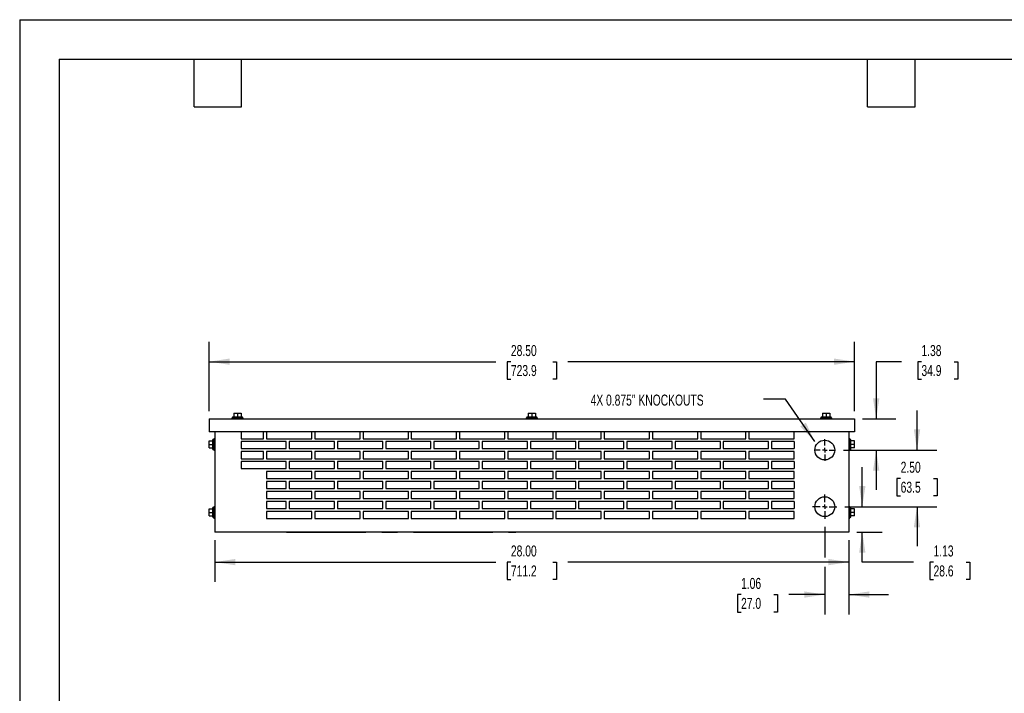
# Model space of a CAD drawing. Header units: inches. Extents: x 0 to 77, y 0 to 59.5.
# Tile 2 of 10: x 0 to 43.5, y 29.8 to 59.5. Entities that reach past the tile are written whole.
import ezdxf

# ---------------------------------------------------------------- set-up
doc = ezdxf.new("R2010")
doc.units = ezdxf.units.IN
doc.header["$LTSCALE"] = 7
doc.header["$MEASUREMENT"] = 0
doc.linetypes.add('CENTERX2', pattern=[0.8, 0.5, -0.1, 0.1, -0.1])
doc.layers.add('CENTER', color=40, linetype='CENTERX2')
doc.layers.add('DIMENSIONS', color=140, linetype='Continuous', lineweight=25)
doc.layers.add('TEXT', color=140, linetype='Continuous', lineweight=25)
doc.styles.add('SLDTEXTSTYLE0', font='TXT', dxfattribs={"width": 0.7})
doc.dimstyles.new('SLDDIMSTYLE0', dxfattribs={"dimtxt": 0.486111, "dimasz": 0.91, "dimexe": 0, "dimexo": 0.0625, "dimgap": 0.121528, "dimtad": 0, "dimtih": 1, "dimtoh": 1, "dimrnd": 1e-09, "dimzin": 4, "dimdsep": 46, "dimtxsty": 'SLDTEXTSTYLE0', "dimsah": 1, "dimcen": 0.09, "dimadec": 0, "dimazin": 1, "dimtfac": 1, "dimtofl": 0, "dimtmove": 0, "dimatfit": 3, "dimfxl": 0, "dimfrac": 2, "dimtolj": 1, "dimtzin": 12, "dimarcsym": 0})
doc.dimstyles.new('SLDDIMSTYLE1', dxfattribs={"dimtxt": 0.486111, "dimasz": 0.91, "dimexe": 0, "dimexo": 0.0625, "dimgap": 0.121528, "dimtad": 0, "dimtih": 1, "dimtoh": 1, "dimrnd": 1e-09, "dimzin": 4, "dimdsep": 46, "dimtxsty": 'SLDTEXTSTYLE0', "dimsah": 1, "dimcen": 0.09, "dimadec": 0, "dimazin": 1, "dimtfac": 1, "dimtmove": 0, "dimatfit": 0, "dimfxl": 0, "dimfrac": 2, "dimtolj": 1, "dimtzin": 12, "dimarcsym": 0})
doc.dimstyles.new('SLDDIMSTYLE2', dxfattribs={"dimtxt": 0.486111, "dimasz": 0.91, "dimexe": 0, "dimexo": 0.0625, "dimgap": 0.121528, "dimtad": 0, "dimtih": 1, "dimtoh": 1, "dimrnd": 1e-09, "dimzin": 12, "dimdsep": 46, "dimtxsty": 'SLDTEXTSTYLE0', "dimsah": 1, "dimcen": 0.09, "dimadec": 0, "dimazin": 3, "dimtfac": 1, "dimtmove": 0, "dimatfit": 0, "dimfxl": 0, "dimfrac": 2, "dimtolj": 1, "dimtzin": 12, "dimarcsym": 0})
doc.dimstyles.new('SLDDIMSTYLE3', dxfattribs={"dimtxt": 0.18, "dimasz": 0.91, "dimexe": 0, "dimexo": 0.0625, "dimgap": 0, "dimtad": 0, "dimtih": 1, "dimtoh": 1, "dimdec": 0, "dimrnd": 1e-09, "dimzin": 0, "dimdsep": 46, "dimtxsty": 'Standard', "dimsah": 1, "dimcen": 0.09, "dimadec": 0, "dimazin": 0, "dimtfac": 0.91, "dimtdec": 0, "dimtofl": 0, "dimtmove": 0, "dimatfit": 3, "dimfxl": 0, "dimfrac": 2, "dimtolj": 1, "dimtzin": 0, "dimarcsym": 0})

# ---------------------------------------------------------------- blocks, each defined once
blk = doc.blocks.new('_D')
at = {"layer": 'DIMENSIONS'}
for p, q in [((8.369, 42.218), (8.369, 45.272)), ((36.869, 42.218), (36.869, 45.272)), ((8.369, 44.397), (21.035, 44.397)), ((21.694, 44.396), (21.531, 44.396)), ((21.531, 44.396), (21.531, 43.623)), ((23.543, 44.396), (23.706, 44.396)), ((23.706, 44.396), (23.706, 43.623)), ((36.869, 44.397), (24.202, 44.397)), ((21.531, 43.623), (21.694, 43.623)), ((23.706, 43.623), (23.543, 43.623))]:
    blk.add_line(p, q, dxfattribs=at)
for points in [[(8.369, 44.397), (9.279, 44.257), (9.279, 44.537)], [(36.869, 44.397), (35.959, 44.537), (35.959, 44.257)]]:
    blk.add_solid(points, dxfattribs=at)
at = {"layer": 'DIMENSIONS', "char_height": 0.4861, "attachment_point": 1, "style": 'SLDTEXTSTYLE0'}
for s, insert in [('28.50', (21.694, 45.131)), ('723.9', (21.694, 44.249))]:
    blk.add_mtext(s, dxfattribs=dict(at, insert=insert))
blk = doc.blocks.new('_D_1')
at = {"layer": 'DIMENSIONS'}
for p, q in [((8.619, 36.518), (8.619, 34.67)), ((36.619, 36.518), (36.619, 34.67)), ((8.619, 35.545), (21.035, 35.545)), ((21.694, 35.544), (21.531, 35.544)), ((21.531, 35.544), (21.531, 34.771)), ((23.543, 35.544), (23.706, 35.544)), ((23.706, 35.544), (23.706, 34.771)), ((36.619, 35.545), (24.202, 35.545)), ((21.531, 34.771), (21.694, 34.771)), ((23.706, 34.771), (23.543, 34.771))]:
    blk.add_line(p, q, dxfattribs=at)
for points in [[(8.619, 35.545), (9.529, 35.405), (9.529, 35.685)], [(36.619, 35.545), (35.709, 35.685), (35.709, 35.405)]]:
    blk.add_solid(points, dxfattribs=at)
at = {"layer": 'DIMENSIONS', "char_height": 0.4861, "attachment_point": 1, "style": 'SLDTEXTSTYLE0'}
for s, insert in [('28.00', (21.694, 36.28)), ('711.2', (21.694, 35.398))]:
    blk.add_mtext(s, dxfattribs=dict(at, insert=insert))
blk = doc.blocks.new('_D_2')
at = {"layer": 'DIMENSIONS'}
for p, q in [((39.629, 40.493), (39.629, 42.243)), ((36.381, 40.493), (40.504, 40.493)), ((38.907, 39.242), (38.743, 39.242)), ((38.743, 39.242), (38.743, 38.469)), ((40.351, 39.242), (40.515, 39.242)), ((40.515, 39.242), (40.515, 38.469)), ((38.743, 38.469), (38.907, 38.469)), ((40.515, 38.469), (40.351, 38.469)), ((36.444, 37.993), (40.504, 37.993)), ((39.629, 37.993), (39.629, 36.243))]:
    blk.add_line(p, q, dxfattribs=at)
for points in [[(39.629, 40.493), (39.769, 41.403), (39.489, 41.403)], [(39.629, 37.993), (39.489, 37.083), (39.769, 37.083)]]:
    blk.add_solid(points, dxfattribs=at)
at = {"layer": 'DIMENSIONS', "char_height": 0.4861, "attachment_point": 1, "style": 'SLDTEXTSTYLE0'}
for s, insert in [('2.50', (38.907, 39.978)), ('63.5', (38.907, 39.096))]:
    blk.add_mtext(s, dxfattribs=dict(at, insert=insert))
blk = doc.blocks.new('_D_3')
at = {"layer": 'DIMENSIONS'}
for p, q in [((38.947, 44.397), (37.826, 44.397)), ((37.826, 44.397), (37.826, 41.868)), ((39.824, 44.396), (39.661, 44.396)), ((39.661, 44.396), (39.661, 43.623)), ((41.269, 44.396), (41.432, 44.396)), ((41.432, 44.396), (41.432, 43.623)), ((39.661, 43.623), (39.824, 43.623)), ((41.432, 43.623), (41.269, 43.623)), ((37.219, 41.868), (38.701, 41.868)), ((36.381, 40.493), (38.701, 40.493)), ((37.826, 40.493), (37.826, 38.743))]:
    blk.add_line(p, q, dxfattribs=at)
for points in [[(37.826, 41.868), (37.966, 42.778), (37.686, 42.778)], [(37.826, 40.493), (37.686, 39.583), (37.966, 39.583)]]:
    blk.add_solid(points, dxfattribs=at)
at = {"layer": 'DIMENSIONS', "char_height": 0.4861, "attachment_point": 1, "style": 'SLDTEXTSTYLE0'}
for s, insert in [('1.38', (39.824, 45.131)), ('34.9', (39.824, 44.249))]:
    blk.add_mtext(s, dxfattribs=dict(at, insert=insert))
blk = doc.blocks.new('_D_4')
at = {"layer": 'DIMENSIONS'}
for p, q in [((35.556, 37.106), (35.556, 35.755)), ((36.619, 36.518), (36.619, 33.237)), ((35.556, 35.335), (35.556, 33.237)), ((31.859, 34.111), (31.695, 34.111)), ((31.695, 34.111), (31.695, 33.338)), ((33.304, 34.111), (33.467, 34.111)), ((33.467, 34.111), (33.467, 33.338)), ((35.556, 34.112), (33.963, 34.112)), ((36.619, 34.112), (38.369, 34.112)), ((31.695, 33.338), (31.859, 33.338)), ((33.467, 33.338), (33.304, 33.338))]:
    blk.add_line(p, q, dxfattribs=at)
for points in [[(35.556, 34.112), (34.646, 34.252), (34.646, 33.972)], [(36.619, 34.112), (37.529, 33.972), (37.529, 34.252)]]:
    blk.add_solid(points, dxfattribs=at)
at = {"layer": 'DIMENSIONS', "char_height": 0.4861, "attachment_point": 1, "style": 'SLDTEXTSTYLE0'}
for s, insert in [('1.06', (31.859, 34.847)), ('27.0', (31.859, 33.965))]:
    blk.add_mtext(s, dxfattribs=dict(at, insert=insert))
blk = doc.blocks.new('_D_5')
at = {"layer": 'DIMENSIONS'}
for p, q in [((37.212, 37.993), (37.212, 39.743)), ((36.444, 37.993), (38.087, 37.993)), ((36.969, 36.868), (38.087, 36.868)), ((37.212, 35.545), (37.212, 36.868)), ((39.481, 35.545), (37.212, 35.545)), ((40.358, 35.544), (40.195, 35.544)), ((40.195, 35.544), (40.195, 34.771)), ((41.803, 35.544), (41.966, 35.544)), ((41.966, 35.544), (41.966, 34.771)), ((40.195, 34.771), (40.358, 34.771)), ((41.966, 34.771), (41.803, 34.771))]:
    blk.add_line(p, q, dxfattribs=at)
for points in [[(37.212, 37.993), (37.352, 38.903), (37.072, 38.903)], [(37.212, 36.868), (37.072, 35.958), (37.352, 35.958)]]:
    blk.add_solid(points, dxfattribs=at)
at = {"layer": 'DIMENSIONS', "char_height": 0.4861, "attachment_point": 1, "style": 'SLDTEXTSTYLE0'}
for s, insert in [('1.13', (40.358, 36.28)), ('28.6', (40.358, 35.398))]:
    blk.add_mtext(s, dxfattribs=dict(at, insert=insert))
blk = doc.blocks.new('SW_CENTERMARKSYMBOL_0')
at = {"layer": 'CENTER', "color": 0}
for p, q in [((0, 0.2), (0, 0.475)), ((-0.2, 0), (-0.475, 0)), ((0, 0), (-0.1, 0)), ((0, 0), (0, 0.1)), ((0, 0), (0, -0.1)), ((0, 0), (0.1, 0)), ((0.2, 0), (0.475, 0)), ((0, -0.2), (0, -0.475))]:
    blk.add_line(p, q, dxfattribs=at)
blk = doc.blocks.new('SW_CENTERMARKSYMBOL_1')
at = {"layer": 'CENTER', "color": 0}
for p, q in [((0, 0.2), (0, 0.5375)), ((-0.2, 0), (-0.5375, 0)), ((0, 0), (-0.1, 0)), ((0, 0), (0, 0.1)), ((0, 0), (0, -0.1)), ((0, 0), (0.1, 0)), ((0.2, 0), (0.5375, 0)), ((0, -0.2), (0, -0.5375))]:
    blk.add_line(p, q, dxfattribs=at)

msp = doc.modelspace()

# ---------------------------------------------------------------- linework, layer by layer
at = {"color": 7, "linetype": 'Continuous'}
for q in [(0.001, 0.001), (77.001, 59.501)]:
    msp.add_line((0.001, 59.501), q, dxfattribs=at)
for p, q in [((8.369, 41.868), (8.369, 41.306)), ((8.369, 41.868), (36.869, 41.868)), ((9.369, 41.918), (9.369, 41.868)), ((9.369, 41.918), (9.619, 41.918)), ((9.4, 41.955), (9.4, 41.918)), ((9.4, 41.955), (9.619, 41.955)), ((9.462, 42.123), (9.462, 41.955)), ((9.462, 42.123), (9.619, 42.123)), ((9.619, 42.123), (9.619, 41.955)), ((9.619, 42.123), (9.775, 42.123)), ((9.619, 41.955), (9.837, 41.955)), ((9.619, 41.918), (9.869, 41.918)), ((9.775, 42.123), (9.775, 41.955)), ((9.837, 41.918), (9.837, 41.955)), ((9.869, 41.868), (9.869, 41.918)), ((22.369, 41.918), (22.369, 41.868)), ((22.369, 41.918), (22.619, 41.918)), ((22.4, 41.955), (22.4, 41.918)), ((22.4, 41.955), (22.619, 41.955)), ((22.462, 42.123), (22.462, 41.955)), ((22.462, 42.123), (22.619, 42.123)), ((22.619, 42.123), (22.619, 41.955)), ((22.619, 42.123), (22.775, 42.123)), ((22.619, 41.955), (22.837, 41.955)), ((22.619, 41.918), (22.869, 41.918)), ((22.775, 42.123), (22.775, 41.955)), ((22.837, 41.918), (22.837, 41.955)), ((22.869, 41.868), (22.869, 41.918)), ((35.369, 41.918), (35.369, 41.868)), ((35.369, 41.918), (35.619, 41.918)), ((35.4, 41.955), (35.4, 41.918)), ((35.4, 41.955), (35.619, 41.955)), ((35.462, 42.123), (35.462, 41.955)), ((35.462, 42.123), (35.619, 42.123)), ((35.619, 42.123), (35.619, 41.955)), ((35.619, 42.123), (35.775, 42.123)), ((35.619, 41.955), (35.837, 41.955)), ((35.619, 41.918), (35.869, 41.918)), ((35.775, 42.123), (35.775, 41.955)), ((35.837, 41.918), (35.837, 41.955)), ((35.869, 41.868), (35.869, 41.918)), ((36.869, 41.868), (36.869, 41.306)), ((8.364, 40.899), (8.532, 40.899)), ((8.364, 40.743), (8.364, 40.899)), ((36.869, 41.306), (8.369, 41.306)), ((8.569, 40.962), (8.532, 40.962)), ((8.532, 40.743), (8.532, 40.962)), ((8.619, 40.993), (8.569, 40.993)), ((8.569, 40.743), (8.569, 40.993)), ((8.619, 41.306), (8.619, 36.868)), ((9.775, 41.306), (9.775, 40.993)), ((9.775, 40.993), (10.775, 40.993)), ((10.775, 40.993), (10.775, 41.306)), ((10.905, 41.306), (10.905, 40.993)), ((10.905, 40.993), (12.905, 40.993)), ((12.905, 40.993), (12.905, 41.306)), ((13.035, 41.306), (13.035, 40.993)), ((13.035, 40.993), (15.035, 40.993)), ((15.035, 40.993), (15.035, 41.306)), ((15.165, 41.306), (15.165, 40.993)), ((15.165, 40.993), (17.165, 40.993)), ((17.165, 40.993), (17.165, 41.306)), ((17.295, 41.306), (17.295, 40.993)), ((17.295, 40.993), (19.295, 40.993)), ((19.295, 40.993), (19.295, 41.306)), ((19.425, 41.306), (19.425, 40.993)), ((19.425, 40.993), (21.425, 40.993)), ((21.425, 40.993), (21.425, 41.306)), ((21.555, 41.306), (21.555, 40.993)), ((21.555, 40.993), (23.555, 40.993)), ((23.555, 40.993), (23.555, 41.306)), ((23.685, 41.306), (23.685, 40.993)), ((23.685, 40.993), (25.685, 40.993)), ((25.685, 40.993), (25.685, 41.306)), ((25.815, 41.306), (25.815, 40.993)), ((25.815, 40.993), (27.815, 40.993)), ((27.815, 40.993), (27.815, 41.306)), ((27.945, 41.306), (27.945, 40.993)), ((27.945, 40.993), (29.945, 40.993)), ((29.945, 40.993), (29.945, 41.306)), ((30.075, 41.306), (30.075, 40.993)), ((30.075, 40.993), (32.075, 40.993)), ((32.075, 40.993), (32.075, 41.306)), ((32.205, 41.306), (32.205, 40.993)), ((32.205, 40.993), (34.205, 40.993)), ((34.205, 40.993), (34.205, 41.306)), ((36.619, 41.306), (36.619, 36.868)), ((36.669, 40.993), (36.619, 40.993)), ((36.669, 40.743), (36.669, 40.993)), ((36.706, 40.962), (36.669, 40.962)), ((36.706, 40.743), (36.706, 40.962)), ((36.873, 40.899), (36.706, 40.899)), ((36.873, 40.743), (36.873, 40.899)), ((8.364, 40.743), (8.532, 40.743)), ((8.364, 40.587), (8.364, 40.743)), ((8.364, 40.587), (8.532, 40.587)), ((8.532, 40.524), (8.532, 40.743)), ((8.532, 40.524), (8.569, 40.524)), ((8.569, 40.493), (8.569, 40.743)), ((8.569, 40.493), (8.619, 40.493)), ((11.775, 40.868), (9.775, 40.868)), ((9.775, 40.868), (9.775, 40.556)), ((9.775, 40.556), (11.775, 40.556)), ((11.775, 40.556), (11.775, 40.868)), ((11.905, 40.868), (11.905, 40.556)), ((13.905, 40.868), (11.905, 40.868)), ((11.905, 40.556), (13.905, 40.556)), ((13.905, 40.556), (13.905, 40.868)), ((14.035, 40.868), (14.035, 40.556)), ((16.035, 40.868), (14.035, 40.868)), ((14.035, 40.556), (16.035, 40.556)), ((16.035, 40.556), (16.035, 40.868)), ((16.165, 40.868), (16.165, 40.556)), ((18.165, 40.868), (16.165, 40.868)), ((16.165, 40.556), (18.165, 40.556)), ((18.165, 40.556), (18.165, 40.868)), ((18.295, 40.868), (18.295, 40.556)), ((20.295, 40.868), (18.295, 40.868)), ((18.295, 40.556), (20.295, 40.556)), ((20.295, 40.556), (20.295, 40.868)), ((20.425, 40.868), (20.425, 40.556)), ((22.425, 40.868), (20.425, 40.868)), ((20.425, 40.556), (22.425, 40.556)), ((22.425, 40.556), (22.425, 40.868)), ((22.555, 40.868), (22.555, 40.556)), ((24.555, 40.868), (22.555, 40.868)), ((22.555, 40.556), (24.555, 40.556)), ((24.555, 40.556), (24.555, 40.868)), ((24.685, 40.868), (24.685, 40.556)), ((26.685, 40.868), (24.685, 40.868)), ((24.685, 40.556), (26.685, 40.556)), ((26.685, 40.556), (26.685, 40.868)), ((26.815, 40.868), (26.815, 40.556)), ((28.815, 40.868), (26.815, 40.868)), ((26.815, 40.556), (28.815, 40.556)), ((28.815, 40.556), (28.815, 40.868)), ((28.945, 40.868), (28.945, 40.556)), ((30.945, 40.868), (28.945, 40.868)), ((28.945, 40.556), (30.945, 40.556)), ((30.945, 40.556), (30.945, 40.868)), ((31.075, 40.868), (31.075, 40.556)), ((33.075, 40.868), (31.075, 40.868)), ((31.075, 40.556), (33.075, 40.556)), ((33.075, 40.556), (33.075, 40.868)), ((33.205, 40.868), (33.205, 40.556)), ((34.205, 40.868), (33.205, 40.868)), ((33.205, 40.556), (34.205, 40.556)), ((34.205, 40.868), (34.205, 40.556)), ((36.619, 40.493), (36.669, 40.493)), ((36.669, 40.493), (36.669, 40.743)), ((36.669, 40.524), (36.706, 40.524)), ((36.706, 40.524), (36.706, 40.743)), ((36.873, 40.743), (36.706, 40.743)), ((36.873, 40.587), (36.706, 40.587)), ((36.873, 40.587), (36.873, 40.743)), ((10.775, 40.426), (9.775, 40.426)), ((9.775, 40.426), (9.775, 40.113)), ((9.775, 40.113), (10.775, 40.113)), ((10.775, 40.113), (10.775, 40.426)), ((10.905, 40.426), (10.905, 40.113)), ((12.905, 40.426), (10.905, 40.426)), ((10.905, 40.113), (12.905, 40.113)), ((12.905, 40.113), (12.905, 40.426)), ((13.035, 40.426), (13.035, 40.113)), ((15.035, 40.426), (13.035, 40.426)), ((13.035, 40.113), (15.035, 40.113)), ((15.035, 40.113), (15.035, 40.426)), ((15.165, 40.426), (15.165, 40.113)), ((17.165, 40.426), (15.165, 40.426)), ((15.165, 40.113), (17.165, 40.113)), ((17.165, 40.113), (17.165, 40.426)), ((17.295, 40.426), (17.295, 40.113)), ((19.295, 40.426), (17.295, 40.426)), ((17.295, 40.113), (19.295, 40.113)), ((19.295, 40.113), (19.295, 40.426)), ((19.425, 40.426), (19.425, 40.113)), ((21.425, 40.426), (19.425, 40.426)), ((19.425, 40.113), (21.425, 40.113)), ((21.425, 40.113), (21.425, 40.426)), ((21.555, 40.426), (21.555, 40.113)), ((23.555, 40.426), (21.555, 40.426)), ((21.555, 40.113), (23.555, 40.113)), ((23.555, 40.113), (23.555, 40.426)), ((23.685, 40.426), (23.685, 40.113)), ((25.685, 40.426), (23.685, 40.426)), ((23.685, 40.113), (25.685, 40.113)), ((25.685, 40.113), (25.685, 40.426)), ((25.815, 40.426), (25.815, 40.113)), ((27.815, 40.426), (25.815, 40.426)), ((25.815, 40.113), (27.815, 40.113)), ((27.815, 40.113), (27.815, 40.426)), ((27.945, 40.426), (27.945, 40.113)), ((29.945, 40.426), (27.945, 40.426)), ((27.945, 40.113), (29.945, 40.113)), ((29.945, 40.113), (29.945, 40.426)), ((30.075, 40.426), (30.075, 40.113)), ((32.075, 40.426), (30.075, 40.426)), ((30.075, 40.113), (32.075, 40.113)), ((32.075, 40.113), (32.075, 40.426)), ((32.205, 40.426), (32.205, 40.113)), ((34.205, 40.426), (32.205, 40.426)), ((32.205, 40.113), (34.205, 40.113)), ((34.205, 40.113), (34.205, 40.426)), ((11.775, 39.988), (9.775, 39.988)), ((9.775, 39.988), (9.775, 39.676)), ((9.775, 39.676), (11.775, 39.676)), ((11.775, 39.676), (11.775, 39.988)), ((11.905, 39.988), (11.905, 39.676)), ((13.905, 39.988), (11.905, 39.988)), ((11.905, 39.676), (13.905, 39.676)), ((13.905, 39.676), (13.905, 39.988)), ((14.035, 39.988), (14.035, 39.676)), ((16.035, 39.988), (14.035, 39.988)), ((14.035, 39.676), (16.035, 39.676)), ((16.035, 39.676), (16.035, 39.988)), ((16.165, 39.988), (16.165, 39.676)), ((18.165, 39.988), (16.165, 39.988)), ((16.165, 39.676), (18.165, 39.676)), ((18.165, 39.676), (18.165, 39.988)), ((18.295, 39.988), (18.295, 39.676)), ((20.295, 39.988), (18.295, 39.988)), ((18.295, 39.676), (20.295, 39.676)), ((20.295, 39.676), (20.295, 39.988)), ((20.425, 39.988), (20.425, 39.676)), ((22.425, 39.988), (20.425, 39.988)), ((20.425, 39.676), (22.425, 39.676)), ((22.425, 39.676), (22.425, 39.988)), ((24.555, 39.988), (22.555, 39.988)), ((22.555, 39.988), (22.555, 39.676)), ((22.555, 39.676), (24.555, 39.676)), ((24.555, 39.676), (24.555, 39.988)), ((26.685, 39.988), (24.685, 39.988)), ((24.685, 39.988), (24.685, 39.676)), ((24.685, 39.676), (26.685, 39.676)), ((26.685, 39.676), (26.685, 39.988)), ((26.815, 39.988), (26.815, 39.676)), ((28.815, 39.988), (26.815, 39.988)), ((26.815, 39.676), (28.815, 39.676)), ((28.815, 39.676), (28.815, 39.988)), ((28.945, 39.988), (28.945, 39.676)), ((30.945, 39.988), (28.945, 39.988)), ((28.945, 39.676), (30.945, 39.676)), ((30.945, 39.676), (30.945, 39.988)), ((31.075, 39.988), (31.075, 39.676)), ((33.075, 39.988), (31.075, 39.988)), ((31.075, 39.676), (33.075, 39.676)), ((33.075, 39.676), (33.075, 39.988)), ((34.205, 39.988), (33.205, 39.988)), ((33.205, 39.988), (33.205, 39.676)), ((33.205, 39.676), (34.205, 39.676)), ((34.205, 39.988), (34.205, 39.676)), ((12.905, 39.546), (10.905, 39.546)), ((10.905, 39.546), (10.905, 39.233)), ((10.905, 39.233), (12.905, 39.233)), ((12.905, 39.233), (12.905, 39.546)), ((13.035, 39.546), (13.035, 39.233)), ((15.035, 39.546), (13.035, 39.546)), ((13.035, 39.233), (15.035, 39.233)), ((15.035, 39.233), (15.035, 39.546)), ((15.165, 39.546), (15.165, 39.233)), ((17.165, 39.546), (15.165, 39.546)), ((15.165, 39.233), (17.165, 39.233)), ((17.165, 39.233), (17.165, 39.546)), ((17.295, 39.546), (17.295, 39.233)), ((19.295, 39.546), (17.295, 39.546)), ((17.295, 39.233), (19.295, 39.233)), ((19.295, 39.233), (19.295, 39.546)), ((19.425, 39.546), (19.425, 39.233)), ((21.425, 39.546), (19.425, 39.546)), ((19.425, 39.233), (21.425, 39.233)), ((21.425, 39.233), (21.425, 39.546)), ((21.555, 39.546), (21.555, 39.233)), ((23.555, 39.546), (21.555, 39.546)), ((21.555, 39.233), (23.555, 39.233)), ((23.555, 39.233), (23.555, 39.546)), ((25.685, 39.546), (23.685, 39.546)), ((23.685, 39.546), (23.685, 39.233)), ((23.685, 39.233), (25.685, 39.233)), ((25.685, 39.233), (25.685, 39.546)), ((25.815, 39.546), (25.815, 39.233)), ((27.815, 39.546), (25.815, 39.546)), ((25.815, 39.233), (27.815, 39.233)), ((27.815, 39.233), (27.815, 39.546)), ((27.945, 39.546), (27.945, 39.233)), ((29.945, 39.546), (27.945, 39.546)), ((27.945, 39.233), (29.945, 39.233)), ((29.945, 39.233), (29.945, 39.546)), ((30.075, 39.546), (30.075, 39.233)), ((32.075, 39.546), (30.075, 39.546)), ((30.075, 39.233), (32.075, 39.233)), ((32.075, 39.233), (32.075, 39.546)), ((32.205, 39.546), (32.205, 39.233)), ((34.205, 39.546), (32.205, 39.546)), ((32.205, 39.233), (34.205, 39.233)), ((34.205, 39.233), (34.205, 39.546)), ((11.775, 39.108), (10.905, 39.108)), ((10.905, 39.108), (10.905, 38.796)), ((10.905, 38.796), (11.775, 38.796)), ((11.775, 38.796), (11.775, 39.108)), ((11.905, 39.108), (11.905, 38.796)), ((13.905, 39.108), (11.905, 39.108)), ((11.905, 38.796), (13.905, 38.796)), ((13.905, 38.796), (13.905, 39.108)), ((14.035, 39.108), (14.035, 38.796)), ((16.035, 39.108), (14.035, 39.108)), ((14.035, 38.796), (16.035, 38.796)), ((16.035, 38.796), (16.035, 39.108)), ((16.165, 39.108), (16.165, 38.796)), ((18.165, 39.108), (16.165, 39.108)), ((16.165, 38.796), (18.165, 38.796)), ((18.165, 38.796), (18.165, 39.108)), ((18.295, 39.108), (18.295, 38.796)), ((20.295, 39.108), (18.295, 39.108)), ((18.295, 38.796), (20.295, 38.796)), ((20.295, 38.796), (20.295, 39.108)), ((20.425, 39.108), (20.425, 38.796)), ((22.425, 39.108), (20.425, 39.108)), ((20.425, 38.796), (22.425, 38.796)), ((22.425, 38.796), (22.425, 39.108)), ((22.555, 39.108), (22.555, 38.796)), ((24.555, 39.108), (22.555, 39.108)), ((22.555, 38.796), (24.555, 38.796)), ((24.555, 38.796), (24.555, 39.108)), ((24.685, 39.108), (24.685, 38.796)), ((26.685, 39.108), (24.685, 39.108)), ((24.685, 38.796), (26.685, 38.796)), ((26.685, 38.796), (26.685, 39.108)), ((26.815, 39.108), (26.815, 38.796)), ((28.815, 39.108), (26.815, 39.108)), ((26.815, 38.796), (28.815, 38.796)), ((28.815, 38.796), (28.815, 39.108)), ((28.945, 39.108), (28.945, 38.796)), ((30.945, 39.108), (28.945, 39.108)), ((28.945, 38.796), (30.945, 38.796)), ((30.945, 38.796), (30.945, 39.108)), ((31.075, 39.108), (31.075, 38.796)), ((33.075, 39.108), (31.075, 39.108)), ((31.075, 38.796), (33.075, 38.796)), ((33.075, 38.796), (33.075, 39.108)), ((33.205, 39.108), (33.205, 38.796)), ((34.205, 39.108), (33.205, 39.108)), ((33.205, 38.796), (34.205, 38.796)), ((34.205, 39.108), (34.205, 38.796)), ((12.905, 38.666), (10.905, 38.666)), ((10.905, 38.666), (10.905, 38.353)), ((10.905, 38.353), (12.905, 38.353)), ((12.905, 38.353), (12.905, 38.666)), ((13.035, 38.666), (13.035, 38.353)), ((15.035, 38.666), (13.035, 38.666)), ((13.035, 38.353), (15.035, 38.353)), ((15.035, 38.353), (15.035, 38.666)), ((15.165, 38.666), (15.165, 38.353)), ((17.165, 38.666), (15.165, 38.666)), ((15.165, 38.353), (17.165, 38.353)), ((17.165, 38.353), (17.165, 38.666)), ((17.295, 38.666), (17.295, 38.353)), ((19.295, 38.666), (17.295, 38.666)), ((17.295, 38.353), (19.295, 38.353)), ((19.295, 38.353), (19.295, 38.666)), ((19.425, 38.666), (19.425, 38.353)), ((21.425, 38.666), (19.425, 38.666)), ((19.425, 38.353), (21.425, 38.353)), ((21.425, 38.353), (21.425, 38.666)), ((21.555, 38.666), (21.555, 38.353)), ((23.555, 38.666), (21.555, 38.666)), ((21.555, 38.353), (23.555, 38.353)), ((23.555, 38.353), (23.555, 38.666)), ((23.685, 38.666), (23.685, 38.353)), ((25.685, 38.666), (23.685, 38.666)), ((23.685, 38.353), (25.685, 38.353)), ((25.685, 38.353), (25.685, 38.666)), ((25.815, 38.666), (25.815, 38.353)), ((27.815, 38.666), (25.815, 38.666)), ((25.815, 38.353), (27.815, 38.353)), ((27.815, 38.353), (27.815, 38.666)), ((27.945, 38.666), (27.945, 38.353)), ((29.945, 38.666), (27.945, 38.666)), ((27.945, 38.353), (29.945, 38.353)), ((29.945, 38.353), (29.945, 38.666)), ((30.075, 38.666), (30.075, 38.353)), ((32.075, 38.666), (30.075, 38.666)), ((30.075, 38.353), (32.075, 38.353)), ((32.075, 38.353), (32.075, 38.666)), ((32.205, 38.666), (32.205, 38.353)), ((34.205, 38.666), (32.205, 38.666)), ((32.205, 38.353), (34.205, 38.353)), ((34.205, 38.353), (34.205, 38.666)), ((8.364, 37.743), (8.364, 37.899)), ((8.364, 37.899), (8.532, 37.899)), ((8.569, 37.962), (8.532, 37.962)), ((8.532, 37.743), (8.532, 37.962)), ((8.619, 37.993), (8.569, 37.993)), ((8.569, 37.743), (8.569, 37.993)), ((11.775, 38.228), (10.905, 38.228)), ((10.905, 38.228), (10.905, 37.916)), ((10.905, 37.916), (11.775, 37.916)), ((11.775, 37.916), (11.775, 38.228)), ((11.905, 38.228), (11.905, 37.916)), ((13.905, 38.228), (11.905, 38.228)), ((11.905, 37.916), (13.905, 37.916)), ((13.905, 37.916), (13.905, 38.228)), ((14.035, 38.228), (14.035, 37.916)), ((16.035, 38.228), (14.035, 38.228)), ((14.035, 37.916), (16.035, 37.916)), ((16.035, 37.916), (16.035, 38.228)), ((16.165, 38.228), (16.165, 37.916)), ((18.165, 38.228), (16.165, 38.228)), ((16.165, 37.916), (18.165, 37.916)), ((18.165, 37.916), (18.165, 38.228)), ((18.295, 38.228), (18.295, 37.916)), ((20.295, 38.228), (18.295, 38.228)), ((18.295, 37.916), (20.295, 37.916)), ((20.295, 37.916), (20.295, 38.228)), ((20.425, 38.228), (20.425, 37.916)), ((22.425, 38.228), (20.425, 38.228)), ((20.425, 37.916), (22.425, 37.916)), ((22.425, 37.916), (22.425, 38.228)), ((22.555, 38.228), (22.555, 37.916)), ((24.555, 38.228), (22.555, 38.228)), ((22.555, 37.916), (24.555, 37.916)), ((24.555, 37.916), (24.555, 38.228)), ((24.685, 38.228), (24.685, 37.916)), ((26.685, 38.228), (24.685, 38.228)), ((24.685, 37.916), (26.685, 37.916)), ((26.685, 37.916), (26.685, 38.228)), ((26.815, 38.228), (26.815, 37.916)), ((28.815, 38.228), (26.815, 38.228)), ((26.815, 37.916), (28.815, 37.916)), ((28.815, 37.916), (28.815, 38.228)), ((28.945, 38.228), (28.945, 37.916)), ((30.945, 38.228), (28.945, 38.228)), ((28.945, 37.916), (30.945, 37.916)), ((30.945, 37.916), (30.945, 38.228)), ((31.075, 38.228), (31.075, 37.916)), ((33.075, 38.228), (31.075, 38.228)), ((31.075, 37.916), (33.075, 37.916)), ((33.075, 37.916), (33.075, 38.228)), ((33.205, 38.228), (33.205, 37.916)), ((34.205, 38.228), (33.205, 38.228)), ((33.205, 37.916), (34.205, 37.916)), ((34.205, 38.228), (34.205, 37.916)), ((36.669, 37.993), (36.619, 37.993)), ((36.669, 37.743), (36.669, 37.993)), ((36.706, 37.962), (36.669, 37.962)), ((36.706, 37.743), (36.706, 37.962)), ((36.873, 37.899), (36.706, 37.899)), ((36.873, 37.743), (36.873, 37.899)), ((8.364, 37.743), (8.532, 37.743)), ((8.364, 37.587), (8.364, 37.743)), ((8.364, 37.587), (8.532, 37.587)), ((8.532, 37.524), (8.532, 37.743)), ((8.532, 37.524), (8.569, 37.524)), ((8.569, 37.493), (8.569, 37.743)), ((8.569, 37.493), (8.619, 37.493)), ((12.905, 37.786), (10.905, 37.786)), ((10.905, 37.786), (10.905, 37.473)), ((10.905, 37.473), (12.905, 37.473)), ((12.905, 37.473), (12.905, 37.786)), ((13.035, 37.786), (13.035, 37.473)), ((15.035, 37.786), (13.035, 37.786)), ((13.035, 37.473), (15.035, 37.473)), ((15.035, 37.473), (15.035, 37.786)), ((15.165, 37.786), (15.165, 37.473)), ((17.165, 37.786), (15.165, 37.786)), ((15.165, 37.473), (17.165, 37.473)), ((17.165, 37.473), (17.165, 37.786)), ((17.295, 37.786), (17.295, 37.473)), ((19.295, 37.786), (17.295, 37.786)), ((17.295, 37.473), (19.295, 37.473)), ((19.295, 37.473), (19.295, 37.786)), ((19.425, 37.786), (19.425, 37.473)), ((21.425, 37.786), (19.425, 37.786)), ((19.425, 37.473), (21.425, 37.473)), ((21.425, 37.473), (21.425, 37.786)), ((21.555, 37.786), (21.555, 37.473)), ((23.555, 37.786), (21.555, 37.786)), ((21.555, 37.473), (23.555, 37.473)), ((23.555, 37.473), (23.555, 37.786)), ((23.685, 37.786), (23.685, 37.473)), ((25.685, 37.786), (23.685, 37.786)), ((23.685, 37.473), (25.685, 37.473)), ((25.685, 37.473), (25.685, 37.786)), ((25.815, 37.786), (25.815, 37.473)), ((27.815, 37.786), (25.815, 37.786)), ((25.815, 37.473), (27.815, 37.473)), ((27.815, 37.473), (27.815, 37.786)), ((27.945, 37.786), (27.945, 37.473)), ((29.945, 37.786), (27.945, 37.786)), ((27.945, 37.473), (29.945, 37.473)), ((29.945, 37.473), (29.945, 37.786)), ((30.075, 37.786), (30.075, 37.473)), ((32.075, 37.786), (30.075, 37.786)), ((30.075, 37.473), (32.075, 37.473)), ((32.075, 37.473), (32.075, 37.786)), ((32.205, 37.786), (32.205, 37.473)), ((34.205, 37.786), (32.205, 37.786)), ((32.205, 37.473), (34.205, 37.473)), ((34.205, 37.473), (34.205, 37.786)), ((36.619, 37.493), (36.669, 37.493)), ((36.669, 37.493), (36.669, 37.743)), ((36.669, 37.524), (36.706, 37.524)), ((36.706, 37.524), (36.706, 37.743)), ((36.873, 37.743), (36.706, 37.743)), ((36.873, 37.587), (36.706, 37.587)), ((36.873, 37.587), (36.873, 37.743)), ((36.619, 36.868), (8.619, 36.868))]:
    msp.add_line(p, q)
for centre in [(35.556, 40.493), (35.556, 37.993)]:
    msp.add_circle(centre, 0.438)
at = {"layer": 'CENTER'}
msp.add_line((11.789, 36.868), (21.906, 36.868), dxfattribs=at)
at = {"layer": 'TEXT'}
for p, q in [((1.75, 57.75), (75.25, 57.75)), ((1.75, 57.75), (1.75, 1.75)), ((7.7, 55.65), (7.7, 57.75)), ((9.8, 55.65), (9.8, 57.75)), ((37.45, 55.65), (37.45, 57.75)), ((39.55, 55.65), (39.55, 57.75)), ((7.7, 55.65), (9.8, 55.65)), ((37.45, 55.65), (39.55, 55.65))]:
    msp.add_line(p, q, dxfattribs=at)

# ---------------------------------------------------------------- block references
at = {"layer": 'CENTER'}
for name, p in [('SW_CENTERMARKSYMBOL_0', (35.556, 40.493)), ('SW_CENTERMARKSYMBOL_1', (35.556, 37.993))]:
    msp.add_blockref(name, p, dxfattribs=at)

# ---------------------------------------------------------------- texts
at = {"layer": 'TEXT', "linetype": 'CENTERX2', "lineweight": 18, "insert": (25.214, 42.943), "char_height": 0.48611, "attachment_point": 1, "style": 'SLDTEXTSTYLE0'}
msp.add_mtext('4X 0.875" KNOCKOUTS', dxfattribs=at)

# ---------------------------------------------------------------- dimensions: what is measured, and where the dimension line sits
at = {"layer": 'DIMENSIONS'}
for base, p1, p2, dimstyle, picture, middle in [((36.869, 44.397), (8.369, 41.868), (36.869, 41.868), 'SLDDIMSTYLE0', '_D', (22.619, 44.397)), ((35.556, 34.112), (36.619, 36.868), (35.556, 37.456), 'SLDDIMSTYLE2', '_D_4', (32.581, 34.112)), ((8.619, 35.545), (36.619, 36.868), (8.619, 36.868), 'SLDDIMSTYLE0', '_D_1', (22.619, 35.545))]:
    dim = msp.add_linear_dim(base=base, p1=p1, p2=p2, dimstyle=dimstyle, dxfattribs=at)
    dim.commit()
    dim.dimension.update_dxf_attribs({"geometry": picture, "text_midpoint": middle, "dimtype": 160})
for base, p1, p2, dimstyle, picture, middle in [((37.826086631, 40.493131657), (36.86854109, 41.868131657), (36.03104109, 40.493131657), 'SLDDIMSTYLE2', '_D_3', (37.826086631, 44.396899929)), ((39.629, 40.493), (36.094, 37.993), (36.031, 40.493), 'SLDDIMSTYLE1', '_D_2', (39.629, 39.243)), ((37.212219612, 36.868131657), (36.09354109, 37.993131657), (36.61854109, 36.868131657), 'SLDDIMSTYLE2', '_D_5', (37.212219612, 35.54547344))]:
    dim = msp.add_linear_dim(base=base, p1=p1, p2=p2, angle=90, dimstyle=dimstyle, dxfattribs=at)
    dim.commit()
    dim.dimension.update_dxf_attribs({"geometry": picture, "text_midpoint": middle, "dimtype": 160})

# ---------------------------------------------------------------- leaders
at = {"layer": 'TEXT', "linetype": 'CENTERX2', "lineweight": 18}
msp.add_leader([(35.116, 40.871), (33.82, 42.74), (32.846, 42.74)], dimstyle='SLDDIMSTYLE3', dxfattribs=at)

doc.saveas('drawing.dxf')
